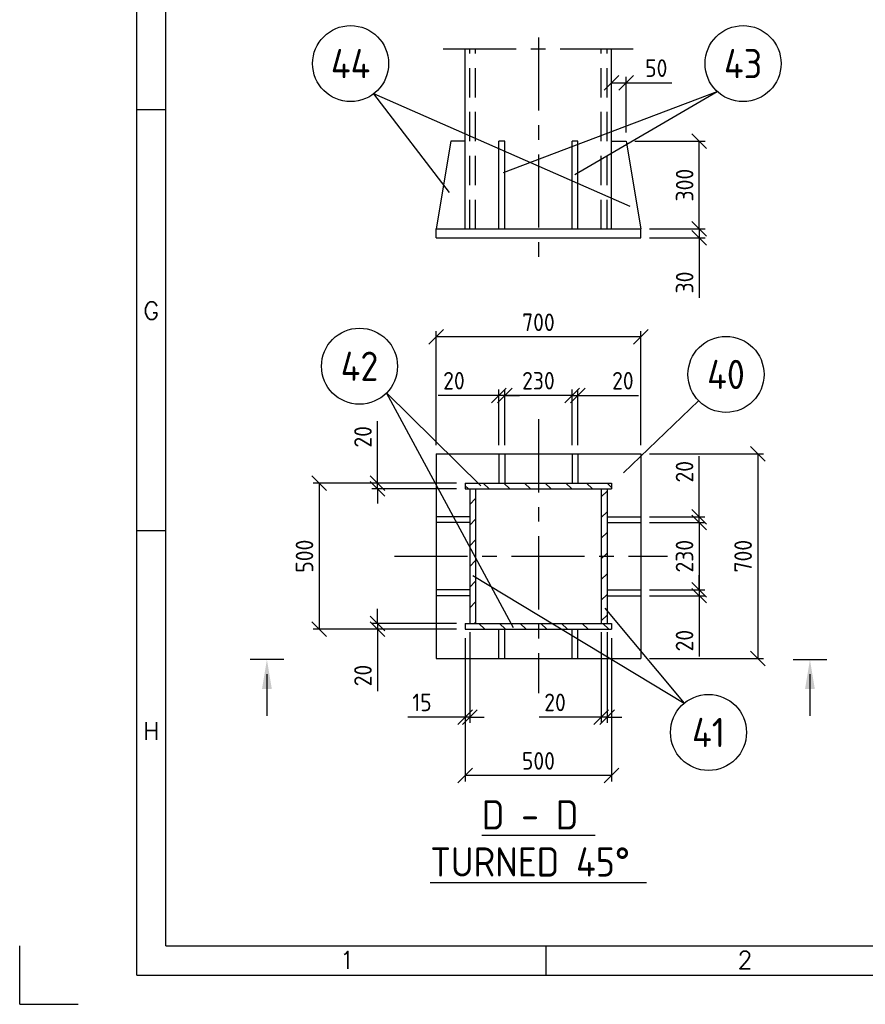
# Model space of a CAD drawing. Extents: x 0 to 84100, y 0 to 59400.
# Tile 1 of 25: x 0 to 14458, y 0 to 16835. Entities that reach past the tile are written whole.
import ezdxf
from ezdxf.enums import TextEntityAlignment as Align

# ---------------------------------------------------------------- set-up
doc = ezdxf.new("R2010")
doc.units = 0
doc.header["$LTSCALE"] = 1000
doc.linetypes.add('CENTER', pattern=[2, 1.25, -0.25, 0.25, -0.25])
doc.linetypes.add('DASHED', pattern=[0.75, 0.5, -0.25])
doc.layers.get('0').update_dxf_attribs({"linetype": 'CONTINUOUS'})
doc.layers.get('DEFPOINTS').update_dxf_attribs({"linetype": 'CONTINUOUS'})
for name, color, linetype in [('STG-CEN-18', 1, 'CENTER'), ('STG-CON-50', 4, 'CONTINUOUS'), ('STG-DAS-18', 1, 'DASHED'), ('STX-DIM-18', 1, 'CONTINUOUS'), ('STX-INFO-25', 2, 'CONTINUOUS'), ('STX-NUM-25', 1, 'CONTINUOUS'), ('STX-RAS-18', 1, 'CONTINUOUS')]:
    doc.layers.add(name, color=color, linetype=linetype)
doc.styles.add('ROMANS', font='romans.shx')
doc.styles.get("Standard").update_dxf_attribs({"font": 'isocp.shx'})
doc.dimstyles.new('STANDARD$0', dxfattribs={"dimscale": 100, "dimtxt": 3, "dimasz": 2.5, "dimexe": 1, "dimexo": 1.5, "dimgap": 1, "dimtad": 1, "dimdec": 0, "dimzin": 1, "dimtxsty": 'STANDARD', "dimblk": 'OBLIQUE', "dimcen": 0.09, "dimclrd": 1, "dimclre": 1, "dimclrt": 1, "dimazin": 3, "dimtfac": 1, "dimtdec": 0, "dimtmove": 0, "dimatfit": 3, "dimtolj": 1, "dimtzin": 1})
pattern_1 = [(135, (-317.03, 890.42), (-176.7767, -176.7767), [])]
pattern_2 = [(45, (-317.03, 890.42), (-176.7767, 176.7767), [])]

# ---------------------------------------------------------------- blocks, each defined once
blk = doc.blocks.new('_OBLIQUE')
at = {"color": 0, "linetype": 'BYBLOCK'}
blk.add_line((-0.5, -0.5), (0.5, 0.5), dxfattribs=at)
blk = doc.blocks.new('*D60')
at = {"layer": 'DEFPOINTS', "color": 0, "linetype": 'CONTINUOUS'}
for p in [(10617, 8337), (11617, 8337), (10619, 8237)]:
    blk.add_point(p, dxfattribs=at)
at = {"layer": 'STX-DIM-18', "color": 1, "linetype": 'CONTINUOUS'}
for p, q in [((11617, 8337), (11617, 9375)), ((10767, 8337), (11717, 8337)), ((11617, 8237), (11617, 8337)), ((10769, 8237), (11717, 8237)), ((11617, 8237), (11617, 7987))]:
    blk.add_line(p, q, dxfattribs=at)
at = {"layer": 'STX-DIM-18', "color": 1, "linetype": 'CONTINUOUS', "xscale": 250, "yscale": 250, "zscale": 250}
for p, rotation in [((11617, 8337), 270), ((11617, 8237), 90)]:
    blk.add_blockref('_OBLIQUE', p, dxfattribs=dict(at, rotation=rotation))
at = {"layer": 'STX-DIM-18', "color": 1, "linetype": 'CONTINUOUS', "insert": (11367, 9106), "char_height": 300, "attachment_point": 5, "rotation": 90}
blk.add_mtext('\\A1;20', dxfattribs=at)
blk = doc.blocks.new('*D61')
at = {"layer": 'DEFPOINTS', "color": 0, "linetype": 'CONTINUOUS'}
for p in [(10619, 8237), (10619, 7087), (11617, 7087)]:
    blk.add_point(p, dxfattribs=at)
at = {"layer": 'STX-DIM-18', "color": 1, "linetype": 'CONTINUOUS'}
for p, q in [((10769, 8237), (11717, 8237)), ((11617, 8237), (11617, 7087)), ((10769, 7087), (11717, 7087))]:
    blk.add_line(p, q, dxfattribs=at)
at = {"layer": 'STX-DIM-18', "color": 1, "linetype": 'CONTINUOUS', "xscale": 250, "yscale": 250, "zscale": 250}
for p, rotation in [((11617, 8237), 90), ((11617, 7087), 270)]:
    blk.add_blockref('_OBLIQUE', p, dxfattribs=dict(at, rotation=rotation))
at = {"layer": 'STX-DIM-18', "color": 1, "linetype": 'CONTINUOUS', "insert": (11367, 7662), "char_height": 300, "attachment_point": 5, "rotation": 90}
blk.add_mtext('\\A1;230', dxfattribs=at)
blk = doc.blocks.new('*D62')
at = {"layer": 'DEFPOINTS', "color": 0, "linetype": 'CONTINUOUS'}
for p in [(11617, 7087), (10617, 6987), (11617, 6987)]:
    blk.add_point(p, dxfattribs=at)
at = {"layer": 'STX-DIM-18', "color": 1, "linetype": 'CONTINUOUS'}
for p, q in [((11617, 7087), (11617, 7337)), ((11467, 7087), (11517, 7087)), ((11617, 7087), (11617, 6987)), ((10767, 6987), (11717, 6987)), ((11617, 6987), (11617, 5949))]:
    blk.add_line(p, q, dxfattribs=at)
at = {"layer": 'STX-DIM-18', "color": 1, "linetype": 'CONTINUOUS', "xscale": 250, "yscale": 250, "zscale": 250}
for p, rotation in [((11617, 7087), 270), ((11617, 6987), 90)]:
    blk.add_blockref('_OBLIQUE', p, dxfattribs=dict(at, rotation=rotation))
at = {"layer": 'STX-DIM-18', "color": 1, "linetype": 'CONTINUOUS', "insert": (11367, 6218), "char_height": 300, "attachment_point": 5, "rotation": 90}
blk.add_mtext('\\A1;20', dxfattribs=at)
blk = doc.blocks.new('*D63')
at = {"layer": 'DEFPOINTS', "color": 0, "linetype": 'CONTINUOUS'}
for p in [(10619, 9412), (10619, 5912), (12619, 5912)]:
    blk.add_point(p, dxfattribs=at)
at = {"layer": 'STX-DIM-18', "color": 1, "linetype": 'CONTINUOUS'}
for p, q in [((10769, 9412), (12719, 9412)), ((12619, 9412), (12619, 5912)), ((10769, 5912), (12719, 5912))]:
    blk.add_line(p, q, dxfattribs=at)
at = {"layer": 'STX-DIM-18', "color": 1, "linetype": 'CONTINUOUS', "xscale": 250, "yscale": 250, "zscale": 250}
for p, rotation in [((12619, 9412), 90), ((12619, 5912), 270)]:
    blk.add_blockref('_OBLIQUE', p, dxfattribs=dict(at, rotation=rotation))
at = {"layer": 'STX-DIM-18', "color": 1, "linetype": 'CONTINUOUS', "insert": (12369, 7662), "char_height": 300, "attachment_point": 5, "rotation": 90}
blk.add_mtext('\\A1;700', dxfattribs=at)
blk = doc.blocks.new('*D64')
at = {"layer": 'DEFPOINTS', "color": 0, "linetype": 'CONTINUOUS'}
for p in [(9544, 10412), (9444, 9412), (9544, 9412)]:
    blk.add_point(p, dxfattribs=at)
at = {"layer": 'STX-DIM-18', "color": 1, "linetype": 'CONTINUOUS'}
for p, q in [((9444, 9562), (9444, 10512)), ((9544, 9562), (9544, 10512)), ((9444, 10412), (9194, 10412)), ((9444, 10412), (9544, 10412)), ((9544, 10412), (10582, 10412))]:
    blk.add_line(p, q, dxfattribs=at)
at = {"layer": 'STX-DIM-18', "color": 1, "linetype": 'CONTINUOUS', "xscale": 250, "yscale": 250, "zscale": 250}
blk.add_blockref('_OBLIQUE', (9444, 10412), dxfattribs=at)
at = {"layer": 'STX-DIM-18', "color": 1, "linetype": 'CONTINUOUS', "xscale": 250, "yscale": 250, "zscale": 250, "rotation": 180}
blk.add_blockref('_OBLIQUE', (9544, 10412), dxfattribs=at)
at = {"layer": 'STX-DIM-18', "color": 1, "linetype": 'CONTINUOUS', "insert": (10313, 10662), "char_height": 300, "attachment_point": 5}
blk.add_mtext('\\A1;20', dxfattribs=at)
blk = doc.blocks.new('*D65')
at = {"layer": 'DEFPOINTS', "color": 0, "linetype": 'CONTINUOUS'}
for p in [(8294, 10412), (8294, 9412), (9444, 9412)]:
    blk.add_point(p, dxfattribs=at)
at = {"layer": 'STX-DIM-18', "color": 1, "linetype": 'CONTINUOUS'}
for p, q in [((8294, 9562), (8294, 10512)), ((9444, 9562), (9444, 10512)), ((9444, 10412), (8294, 10412))]:
    blk.add_line(p, q, dxfattribs=at)
at = {"layer": 'STX-DIM-18', "color": 1, "linetype": 'CONTINUOUS', "xscale": 250, "yscale": 250, "zscale": 250, "rotation": 180}
blk.add_blockref('_OBLIQUE', (8294, 10412), dxfattribs=at)
at = {"layer": 'STX-DIM-18', "color": 1, "linetype": 'CONTINUOUS', "xscale": 250, "yscale": 250, "zscale": 250}
blk.add_blockref('_OBLIQUE', (9444, 10412), dxfattribs=at)
at = {"layer": 'STX-DIM-18', "color": 1, "linetype": 'CONTINUOUS', "insert": (8869, 10662), "char_height": 300, "attachment_point": 5}
blk.add_mtext('\\A1;230', dxfattribs=at)
blk = doc.blocks.new('*D66')
at = {"layer": 'DEFPOINTS', "color": 0, "linetype": 'CONTINUOUS'}
for p in [(8194, 10412), (8194, 9412), (8294, 9412)]:
    blk.add_point(p, dxfattribs=at)
at = {"layer": 'STX-DIM-18', "color": 1, "linetype": 'CONTINUOUS'}
for p, q in [((8194, 9562), (8194, 10512)), ((8294, 9562), (8294, 10512)), ((8194, 10412), (7156, 10412)), ((8294, 10412), (8194, 10412)), ((8294, 10412), (8544, 10412))]:
    blk.add_line(p, q, dxfattribs=at)
at = {"layer": 'STX-DIM-18', "color": 1, "linetype": 'CONTINUOUS', "xscale": 250, "yscale": 250, "zscale": 250}
blk.add_blockref('_OBLIQUE', (8194, 10412), dxfattribs=at)
at = {"layer": 'STX-DIM-18', "color": 1, "linetype": 'CONTINUOUS', "xscale": 250, "yscale": 250, "zscale": 250, "rotation": 180}
blk.add_blockref('_OBLIQUE', (8294, 10412), dxfattribs=at)
at = {"layer": 'STX-DIM-18', "color": 1, "linetype": 'CONTINUOUS', "insert": (7425, 10662), "char_height": 300, "attachment_point": 5}
blk.add_mtext('\\A1;20', dxfattribs=at)
blk = doc.blocks.new('*D67')
at = {"layer": 'DEFPOINTS', "color": 0, "linetype": 'CONTINUOUS'}
for p in [(7119, 11412), (7119, 9412), (10619, 9412)]:
    blk.add_point(p, dxfattribs=at)
at = {"layer": 'STX-DIM-18', "color": 1, "linetype": 'CONTINUOUS'}
for p, q in [((7119, 9562), (7119, 11512)), ((10619, 9562), (10619, 11512)), ((10619, 11412), (7119, 11412))]:
    blk.add_line(p, q, dxfattribs=at)
at = {"layer": 'STX-DIM-18', "color": 1, "linetype": 'CONTINUOUS', "xscale": 250, "yscale": 250, "zscale": 250, "rotation": 180}
blk.add_blockref('_OBLIQUE', (7119, 11412), dxfattribs=at)
at = {"layer": 'STX-DIM-18', "color": 1, "linetype": 'CONTINUOUS', "xscale": 250, "yscale": 250, "zscale": 250}
blk.add_blockref('_OBLIQUE', (10619, 11412), dxfattribs=at)
at = {"layer": 'STX-DIM-18', "color": 1, "linetype": 'CONTINUOUS', "insert": (8869, 11662), "char_height": 300, "attachment_point": 5}
blk.add_mtext('\\A1;700', dxfattribs=at)
blk = doc.blocks.new('*D68')
at = {"layer": 'DEFPOINTS', "color": 0, "linetype": 'CONTINUOUS'}
for p in [(7619, 8912), (5119, 6412), (7619, 6412)]:
    blk.add_point(p, dxfattribs=at)
at = {"layer": 'STX-DIM-18', "color": 1, "linetype": 'CONTINUOUS'}
for p, q in [((7469, 8912), (5019, 8912)), ((5119, 8912), (5119, 6412)), ((7469, 6412), (5019, 6412))]:
    blk.add_line(p, q, dxfattribs=at)
at = {"layer": 'STX-DIM-18', "color": 1, "linetype": 'CONTINUOUS', "xscale": 250, "yscale": 250, "zscale": 250}
for p, rotation in [((5119, 8912), 90), ((5119, 6412), 270)]:
    blk.add_blockref('_OBLIQUE', p, dxfattribs=dict(at, rotation=rotation))
at = {"layer": 'STX-DIM-18', "color": 1, "linetype": 'CONTINUOUS', "insert": (4869, 7662), "char_height": 300, "attachment_point": 5, "rotation": 90}
blk.add_mtext('\\A1;500', dxfattribs=at)
blk = doc.blocks.new('*D69')
at = {"layer": 'DEFPOINTS', "color": 0, "linetype": 'CONTINUOUS'}
for p in [(6119, 8812), (7619, 8912), (7619, 8812)]:
    blk.add_point(p, dxfattribs=at)
at = {"layer": 'STX-DIM-18', "color": 1, "linetype": 'CONTINUOUS'}
for p, q in [((6119, 8912), (6119, 9972)), ((7469, 8912), (6019, 8912)), ((7469, 8812), (6019, 8812)), ((6119, 8812), (6119, 8912)), ((6119, 8812), (6119, 8562))]:
    blk.add_line(p, q, dxfattribs=at)
at = {"layer": 'STX-DIM-18', "color": 1, "linetype": 'CONTINUOUS', "xscale": 250, "yscale": 250, "zscale": 250}
for p, rotation in [((6119, 8912), 270), ((6119, 8812), 90)]:
    blk.add_blockref('_OBLIQUE', p, dxfattribs=dict(at, rotation=rotation))
at = {"layer": 'STX-DIM-18', "color": 1, "linetype": 'CONTINUOUS', "insert": (5869, 9703), "char_height": 300, "attachment_point": 5, "rotation": 90}
blk.add_mtext('\\A1;20', dxfattribs=at)
blk = doc.blocks.new('*D70')
at = {"layer": 'DEFPOINTS', "color": 0, "linetype": 'CONTINUOUS'}
for p in [(6119, 6512), (7619, 6512), (7619, 6412)]:
    blk.add_point(p, dxfattribs=at)
at = {"layer": 'STX-DIM-18', "color": 1, "linetype": 'CONTINUOUS'}
for p, q in [((6119, 6512), (6119, 6762)), ((7469, 6512), (6019, 6512)), ((7469, 6412), (6019, 6412)), ((6119, 6512), (6119, 6412)), ((6119, 6412), (6119, 5352))]:
    blk.add_line(p, q, dxfattribs=at)
at = {"layer": 'STX-DIM-18', "color": 1, "linetype": 'CONTINUOUS', "xscale": 250, "yscale": 250, "zscale": 250}
for p, rotation in [((6119, 6512), 270), ((6119, 6412), 90)]:
    blk.add_blockref('_OBLIQUE', p, dxfattribs=dict(at, rotation=rotation))
at = {"layer": 'STX-DIM-18', "color": 1, "linetype": 'CONTINUOUS', "insert": (5869, 5621), "char_height": 300, "attachment_point": 5, "rotation": 90}
blk.add_mtext('\\A1;20', dxfattribs=at)
blk = doc.blocks.new('*D71')
at = {"layer": 'DEFPOINTS', "color": 0, "linetype": 'CONTINUOUS'}
for p in [(9944, 6512), (10044, 6512), (9944, 4912)]:
    blk.add_point(p, dxfattribs=at)
at = {"layer": 'STX-DIM-18', "color": 1, "linetype": 'CONTINUOUS'}
for p, q in [((9944, 6362), (9944, 4812)), ((10044, 6362), (10044, 4812)), ((9944, 4912), (8884, 4912)), ((10044, 4912), (9944, 4912)), ((10044, 4912), (10294, 4912))]:
    blk.add_line(p, q, dxfattribs=at)
at = {"layer": 'STX-DIM-18', "color": 1, "linetype": 'CONTINUOUS', "xscale": 250, "yscale": 250, "zscale": 250}
blk.add_blockref('_OBLIQUE', (9944, 4912), dxfattribs=at)
at = {"layer": 'STX-DIM-18', "color": 1, "linetype": 'CONTINUOUS', "xscale": 250, "yscale": 250, "zscale": 250, "rotation": 180}
blk.add_blockref('_OBLIQUE', (10044, 4912), dxfattribs=at)
at = {"layer": 'STX-DIM-18', "color": 1, "linetype": 'CONTINUOUS', "insert": (9153, 5162), "char_height": 300, "attachment_point": 5}
blk.add_mtext('\\A1;20', dxfattribs=at)
blk = doc.blocks.new('*D72')
at = {"layer": 'DEFPOINTS', "color": 0, "linetype": 'CONTINUOUS'}
for p in [(7619, 6412), (7694, 6512), (7619, 4912)]:
    blk.add_point(p, dxfattribs=at)
at = {"layer": 'STX-DIM-18', "color": 1, "linetype": 'CONTINUOUS'}
for p, q in [((7619, 6262), (7619, 4812)), ((7694, 6362), (7694, 4812)), ((7619, 4912), (6637, 4912)), ((7694, 4912), (7619, 4912)), ((7694, 4912), (7944, 4912))]:
    blk.add_line(p, q, dxfattribs=at)
at = {"layer": 'STX-DIM-18', "color": 1, "linetype": 'CONTINUOUS', "xscale": 250, "yscale": 250, "zscale": 250}
blk.add_blockref('_OBLIQUE', (7619, 4912), dxfattribs=at)
at = {"layer": 'STX-DIM-18', "color": 1, "linetype": 'CONTINUOUS', "xscale": 250, "yscale": 250, "zscale": 250, "rotation": 180}
blk.add_blockref('_OBLIQUE', (7694, 4912), dxfattribs=at)
at = {"layer": 'STX-DIM-18', "color": 1, "linetype": 'CONTINUOUS', "insert": (6878, 5162), "char_height": 300, "attachment_point": 5}
blk.add_mtext('\\A1;15', dxfattribs=at)
blk = doc.blocks.new('*D73')
at = {"layer": 'DEFPOINTS', "color": 0, "linetype": 'CONTINUOUS'}
for p in [(7619, 6412), (10119, 6412), (7619, 3912)]:
    blk.add_point(p, dxfattribs=at)
at = {"layer": 'STX-DIM-18', "color": 1, "linetype": 'CONTINUOUS'}
for p, q in [((7619, 6262), (7619, 3812)), ((10119, 6262), (10119, 3812)), ((10119, 3912), (7619, 3912))]:
    blk.add_line(p, q, dxfattribs=at)
at = {"layer": 'STX-DIM-18', "color": 1, "linetype": 'CONTINUOUS', "xscale": 250, "yscale": 250, "zscale": 250, "rotation": 180}
blk.add_blockref('_OBLIQUE', (7619, 3912), dxfattribs=at)
at = {"layer": 'STX-DIM-18', "color": 1, "linetype": 'CONTINUOUS', "xscale": 250, "yscale": 250, "zscale": 250}
blk.add_blockref('_OBLIQUE', (10119, 3912), dxfattribs=at)
at = {"layer": 'STX-DIM-18', "color": 1, "linetype": 'CONTINUOUS', "insert": (8869, 4162), "char_height": 300, "attachment_point": 5}
blk.add_mtext('\\A1;500', dxfattribs=at)
blk = doc.blocks.new('*D74')
at = {"layer": 'DEFPOINTS', "color": 0, "linetype": 'CONTINUOUS'}
for p in [(10619, 13257), (10619, 13107), (11619, 13107)]:
    blk.add_point(p, dxfattribs=at)
at = {"layer": 'STX-DIM-18', "color": 1, "linetype": 'CONTINUOUS'}
for p, q in [((11619, 13257), (11619, 13507)), ((10769, 13257), (11719, 13257)), ((11619, 13257), (11619, 13107)), ((10769, 13107), (11719, 13107)), ((11619, 13107), (11619, 12077))]:
    blk.add_line(p, q, dxfattribs=at)
at = {"layer": 'STX-DIM-18', "color": 1, "linetype": 'CONTINUOUS', "xscale": 250, "yscale": 250, "zscale": 250}
for p, rotation in [((11619, 13257), 270), ((11619, 13107), 90)]:
    blk.add_blockref('_OBLIQUE', p, dxfattribs=dict(at, rotation=rotation))
at = {"layer": 'STX-DIM-18', "color": 1, "linetype": 'CONTINUOUS', "insert": (11369, 12342), "char_height": 300, "attachment_point": 5, "rotation": 90}
blk.add_mtext('\\A1;30', dxfattribs=at)
blk = doc.blocks.new('*D75')
at = {"layer": 'DEFPOINTS', "color": 0, "linetype": 'CONTINUOUS'}
for p in [(10369, 14757), (11619, 14757), (11619, 13257)]:
    blk.add_point(p, dxfattribs=at)
at = {"layer": 'STX-DIM-18', "color": 1, "linetype": 'CONTINUOUS'}
for p, q in [((10519, 14757), (11719, 14757)), ((11619, 13257), (11619, 14757)), ((11469, 13257), (11519, 13257))]:
    blk.add_line(p, q, dxfattribs=at)
at = {"layer": 'STX-DIM-18', "color": 1, "linetype": 'CONTINUOUS', "xscale": 250, "yscale": 250, "zscale": 250}
for p, rotation in [((11619, 14757), 90), ((11619, 13257), 270)]:
    blk.add_blockref('_OBLIQUE', p, dxfattribs=dict(at, rotation=rotation))
at = {"layer": 'STX-DIM-18', "color": 1, "linetype": 'CONTINUOUS', "insert": (11369, 14007), "char_height": 300, "attachment_point": 5, "rotation": 90}
blk.add_mtext('\\A1;300', dxfattribs=at)
blk = doc.blocks.new('*D76')
at = {"layer": 'DEFPOINTS', "color": 0, "linetype": 'CONTINUOUS'}
for p in [(10369, 15757), (10119, 14757), (10369, 14757)]:
    blk.add_point(p, dxfattribs=at)
at = {"layer": 'STX-DIM-18', "color": 1, "linetype": 'CONTINUOUS'}
for p, q in [((10119, 14907), (10119, 15857)), ((10369, 14907), (10369, 15857)), ((10119, 15757), (10369, 15757)), ((10369, 15757), (11149, 15757))]:
    blk.add_line(p, q, dxfattribs=at)
at = {"layer": 'STX-DIM-18', "color": 1, "linetype": 'CONTINUOUS', "xscale": 250, "yscale": 250, "zscale": 250, "rotation": 180}
blk.add_blockref('_OBLIQUE', (10119, 15757), dxfattribs=at)
at = {"layer": 'STX-DIM-18', "color": 1, "linetype": 'CONTINUOUS', "xscale": 250, "yscale": 250, "zscale": 250}
blk.add_blockref('_OBLIQUE', (10369, 15757), dxfattribs=at)
at = {"layer": 'STX-DIM-18', "color": 1, "linetype": 'CONTINUOUS', "insert": (10884, 16007), "char_height": 300, "attachment_point": 5}
blk.add_mtext('\\A1;50', dxfattribs=at)
blk = doc.blocks.new('A1')
at = {"color": 2, "linetype": 'CONTINUOUS'}
for p, q in [((20, 5), (20, 589)), ((20, 153), (25, 153)), ((20, 81), (25, 81)), ((0, 0), (0, 10)), ((90, 5), (90, 10)), ((20, 5), (836, 5)), ((0, 0), (10, 0))]:
    blk.add_line(p, q, dxfattribs=at)
at = {"color": 4, "linetype": 'CONTINUOUS'}
for q in [(25, 584), (831, 10)]:
    blk.add_line((25, 10), q, dxfattribs=at)
at = {"color": 2, "style": 'ROMANS'}
for s, p in [('G', (22.5, 117.1)), ('H', (22.5, 45.22)), ('1', (56, 6.07)), ('2', (124, 6.07))]:
    blk.add_text(s, height=3, dxfattribs=at).set_placement(p, align=Align.CENTER)

msp = doc.modelspace()

# ---------------------------------------------------------------- hatches: boundary and pattern name
at = {"layer": 'STX-RAS-18', "linetype": 'CONTINUOUS'}
h = msp.add_hatch(dxfattribs=at)
h.set_pattern_fill('ANSI31', color=256, scale=2000, angle=90, style=0)
h.set_pattern_definition(pattern_1)
h.paths.add_polyline_path([(8869.103, 8912.048), (7619.103, 8912.048), (7619.103, 8812.048), (8869.103, 8812.048)])
h.paths.add_polyline_path([(10119.103, 8912.048), (8869.103, 8912.048), (8869.103, 8812.048), (10119.103, 8812.048)])
h = msp.add_hatch(dxfattribs=at)
h.set_pattern_fill('ANSI31', color=256, scale=2000, style=0)
h.set_pattern_definition(pattern_2)
h.paths.add_polyline_path([(7694.103, 7662.048), (7794.103, 7662.048), (7794.103, 8812.048), (7694.103, 8812.048)])
h.paths.add_polyline_path([(7794.103, 7662.048), (7694.103, 7662.048), (7694.103, 6512.048), (7794.103, 6512.048)])
h = msp.add_hatch(dxfattribs=at)
h.set_pattern_fill('ANSI31', color=256, scale=2000, style=0)
h.set_pattern_definition(pattern_2)
h.paths.add_polyline_path([(10044.103, 8812.048), (9944.103, 8812.048), (9944.103, 7662.048), (10044.103, 7662.048)])
h.paths.add_polyline_path([(9944.103, 6512.048), (10044.103, 6512.048), (10044.103, 7662.048), (9944.103, 7662.048)])
h = msp.add_hatch(dxfattribs=at)
h.set_pattern_fill('ANSI31', color=256, scale=2000, angle=90, style=0)
h.set_pattern_definition(pattern_1)
h.paths.add_polyline_path([(7619.103, 6512.048), (7619.103, 6412.048), (8869.103, 6412.048), (8869.103, 6512.048)])
h.paths.add_polyline_path([(10119.103, 6412.048), (10119.103, 6512.048), (8869.103, 6512.048), (8869.103, 6412.048)])

# ---------------------------------------------------------------- linework, layer by layer
at = {"layer": 'STG-CEN-18', "color": 1, "linetype": 'CENTER'}
for p, q in [((8869.103, 16533.113), (8869.103, 12658.767)), ((7240.187, 16336.708), (10498.02, 16336.708)), ((8869.103, 10003.039), (8869.103, 5321.057)), ((6406.424, 7662.048), (11074.598, 7662.048))]:
    msp.add_line(p, q, dxfattribs=at)
at = {"layer": 'STG-CON-50'}
for p, q in [((7619.103, 13257.487), (7619.103, 16336.708)), ((10119.103, 13257.487), (10119.103, 16336.708)), ((7369.103, 14757.487), (7119.103, 13257.487)), ((7619.103, 14757.487), (7369.103, 14757.487)), ((8194.103, 13257.487), (8194.103, 14757.487)), ((8294.103, 14757.487), (8194.103, 14757.487)), ((8294.103, 13257.487), (8294.103, 14757.487)), ((9444.103, 13257.487), (9444.103, 14757.487)), ((9544.103, 14757.487), (9444.103, 14757.487)), ((9544.103, 13257.487), (9544.103, 14757.487)), ((10119.103, 14757.487), (10369.103, 14757.487)), ((10369.103, 14757.487), (10619.103, 13257.487)), ((7119.103, 13257.487), (10619.103, 13257.487)), ((7119.103, 13107.487), (7119.103, 13257.487)), ((10619.103, 13107.487), (10619.103, 13257.487)), ((7119.103, 13107.487), (10619.103, 13107.487)), ((7119.103, 9412.048), (10619.103, 9412.048)), ((7119.103, 9412.048), (7119.103, 5912.048)), ((8194.103, 9412.048), (8194.103, 8912.048)), ((8294.103, 9412.048), (8294.103, 8912.048)), ((9444.103, 9412.048), (9444.103, 8912.048)), ((9544.103, 9412.048), (9544.103, 8912.048)), ((10619.103, 9412.048), (10619.103, 5912.048)), ((7619.103, 8912.048), (10119.103, 8912.048)), ((7619.103, 8912.048), (7619.103, 8812.048)), ((7619.103, 8812.048), (10119.103, 8812.048)), ((7694.103, 8812.048), (7694.103, 6512.048)), ((7794.103, 8812.048), (7794.103, 6512.048)), ((9944.103, 8812.048), (9944.103, 6512.048)), ((10044.103, 8812.048), (10044.103, 6512.048)), ((10119.103, 8912.048), (10119.103, 8812.048)), ((7694.103, 8337.048), (7119.103, 8337.048)), ((10044.103, 8337.048), (10616.538, 8337.048)), ((7694.103, 8237.048), (7119.103, 8237.048)), ((10044.103, 8237.048), (10619.103, 8237.048)), ((7694.103, 7087.048), (7119.103, 7087.048)), ((10044.103, 7087.048), (10619.103, 7087.048)), ((7694.103, 6987.048), (7119.103, 6987.048)), ((10044.103, 6987.048), (10616.538, 6987.048)), ((7619.103, 6512.048), (10119.103, 6512.048)), ((7619.103, 6512.048), (7619.103, 6412.048)), ((7619.103, 6412.048), (10119.103, 6412.048)), ((8194.103, 5912.048), (8194.103, 6412.048)), ((8294.103, 5912.048), (8294.103, 6412.048)), ((9444.103, 5912.048), (9444.103, 6412.048)), ((9544.103, 5912.048), (9544.103, 6412.048)), ((10119.103, 6512.048), (10119.103, 6412.048)), ((4514.488, 5893.51), (3939.488, 5893.51)), ((7119.103, 5912.048), (10619.103, 5912.048)), ((13223.719, 5893.51), (13798.719, 5893.51))]:
    msp.add_line(p, q, dxfattribs=at)
for points in [[(4226.988, 5643.51), (4226.988, 4931.13)], [(13511.219, 5643.51), (13511.219, 4931.13)]]:
    msp.add_lwpolyline(points, dxfattribs=at)
for points in [[(4310.321, 5393.51), (4226.988, 5893.51), (4143.654, 5393.51)], [(13427.886, 5393.51), (13511.219, 5893.51), (13594.552, 5393.51)]]:
    msp.add_solid(points, dxfattribs=at)
at = {"layer": 'STG-DAS-18', "color": 1}
for p, q in [((7694.103, 13257.487), (7694.103, 16336.708)), ((7794.103, 13257.487), (7794.103, 16336.708)), ((9944.103, 13257.487), (9944.103, 16336.708)), ((10044.103, 13257.487), (10044.103, 16336.708))]:
    msp.add_line(p, q, dxfattribs=at)
at = {"layer": 'STX-DIM-18'}
for p, q in [((7350, 13880), (6053.444, 15569.253)), ((10440, 13640), (6053.444, 15569.253)), ((8270, 14220), (11924.398, 15609.487)), ((9490, 14190), (11924.398, 15609.487)), ((7886.867, 8867.493), (6273.529, 10454.377)), ((8445.632, 6434.629), (6273.529, 10454.377)), ((10321.487, 9086.849), (11607.261, 10320.564)), ((7747.176, 7331.997), (11360.288, 5147.448)), ((10002.192, 6773.635), (11360.288, 5147.448))]:
    msp.add_line(p, q, dxfattribs=at)
at = {"layer": 'STX-NUM-25', "linetype": 'CONTINUOUS'}
for centre in [(5657.682, 16084.882), (12367.682, 16084.882), (5810.126, 10910.181), (12076.278, 10770.59), (11776.939, 4648.548)]:
    msp.add_circle(centre, 650, dxfattribs=at)

# ---------------------------------------------------------------- block references
at = {"layer": 'STG-CON-50', "xscale": 100, "yscale": 100, "zscale": 100}
msp.add_blockref('A1', (0, 0), dxfattribs=at)

# ---------------------------------------------------------------- texts
at = {"layer": 'STX-INFO-25', "color": 4}
for s, p in [('%%uD - D ', (8869.103, 3239.312)), ('%%uTURNED 45%%d ', (8869.103, 2434.902))]:
    msp.add_text(s, height=500, dxfattribs=at).set_placement(p, align=Align.MIDDLE)
at = {"layer": 'STX-NUM-25', "color": 4, "linetype": 'CONTINUOUS'}
for s, p in [('44', (5657.682, 16084.882)), ('43', (12367.682, 16084.882)), ('42', (5810.126, 10910.181)), ('40', (12076.278, 10770.59)), ('41', (11776.939, 4648.548))]:
    msp.add_text(s, height=500, dxfattribs=at).set_placement(p, align=Align.MIDDLE)

# ---------------------------------------------------------------- dimensions: what is measured, and where the dimension line sits
at = {"layer": 'STX-DIM-18', "linetype": 'CONTINUOUS'}
for base, p1, p2, text, picture, middle in [((10369.103, 15757.487), (10119.103, 14757.487), (10369.103, 14757.487), '50', '*D76', (10884.222, 16007.487)), ((7119.103, 11412.048), (10619.103, 9412.048), (7119.103, 9412.048), '700', '*D67', (8869.103, 11662.048)), ((8194.103, 10412.048), (8294.103, 9412.048), (8194.103, 9412.048), '20', '*D66', (7425.176, 10662.078)), ((8294.103, 10412.048), (9444.103, 9412.048), (8294.103, 9412.048), '230', '*D65', (8869.103, 10662.078)), ((9544.103, 10412.048), (9444.103, 9412.048), (9544.103, 9412.048), '20', '*D64', (10313.031, 10662.078)), ((7619.103, 4912.048), (7694.103, 6512.048), (7619.103, 6412.048), '15', '*D72', (6877.89, 5162.048)), ((7619.103, 3912.048), (10119.103, 6412.048), (7619.103, 6412.048), '500', '*D73', (8869.103, 4162.048))]:
    dim = msp.add_linear_dim(base=base, p1=p1, p2=p2, text=text, dimstyle='STANDARD$0', dxfattribs=at)
    dim.commit()
    dim.dimension.update_dxf_attribs({"geometry": picture, "text_midpoint": middle})
for base, p1, p2, text, picture, middle in [((11619.103, 14757.487), (11619.103, 13257.487), (10369.103, 14757.487), '300', '*D75', (11369.103, 14007.487)), ((11619.103, 13107.487), (10619.103, 13257.487), (10619.103, 13107.487), '30', '*D74', (11369.103, 12342.369)), ((12619.103, 5912.048), (10619.103, 9412.048), (10619.103, 5912.048), '700', '*D63', (12369.103, 7662.048)), ((11616.538, 8337.048), (10619.103, 8237.048), (10616.538, 8337.048), '20', '*D60', (11366.509, 9105.975)), ((5119.103, 6412.048), (7619.103, 8912.048), (7619.103, 6412.048), '500', '*D68', (4869.103, 7662.048)), ((11616.538, 7087.048), (10619.103, 8237.048), (10619.103, 7087.048), '230', '*D61', (11366.509, 7662.048)), ((11616.538, 6987.048), (11616.538, 7087.048), (10616.538, 6987.048), '20', '*D62', (11366.509, 6218.121))]:
    dim = msp.add_linear_dim(base=base, p1=p1, p2=p2, angle=90, text=text, dimstyle='STANDARD$0', dxfattribs=at)
    dim.commit()
    dim.dimension.update_dxf_attribs({"geometry": picture, "text_midpoint": middle})
for base, p1, p2, picture, middle in [((6119.103, 8812.048), (7619.103, 8912.048), (7619.103, 8812.048), '*D69', (6119.103, 9702.821)), ((6119.103, 6512.048), (7619.103, 6412.048), (7619.103, 6512.048), '*D70', (6119.103, 5621.276))]:
    dim = msp.add_linear_dim(base=base, p1=p1, p2=p2, angle=90, text='20', dimstyle='STANDARD$0', dxfattribs=at)
    dim.commit()
    dim.dimension.update_dxf_attribs({"geometry": picture, "text_midpoint": middle, "dimtype": 160})
dim = msp.add_linear_dim(base=(9944.103, 4912.048), p1=(10044.103, 6512.048), p2=(9944.103, 6512.048), text='20', dimstyle='STANDARD$0', dxfattribs=at)
dim.commit()
dim.dimension.update_dxf_attribs({"geometry": '*D71', "text_midpoint": (9153.331, 4912.048), "dimtype": 160})

doc.saveas('drawing.dxf')
